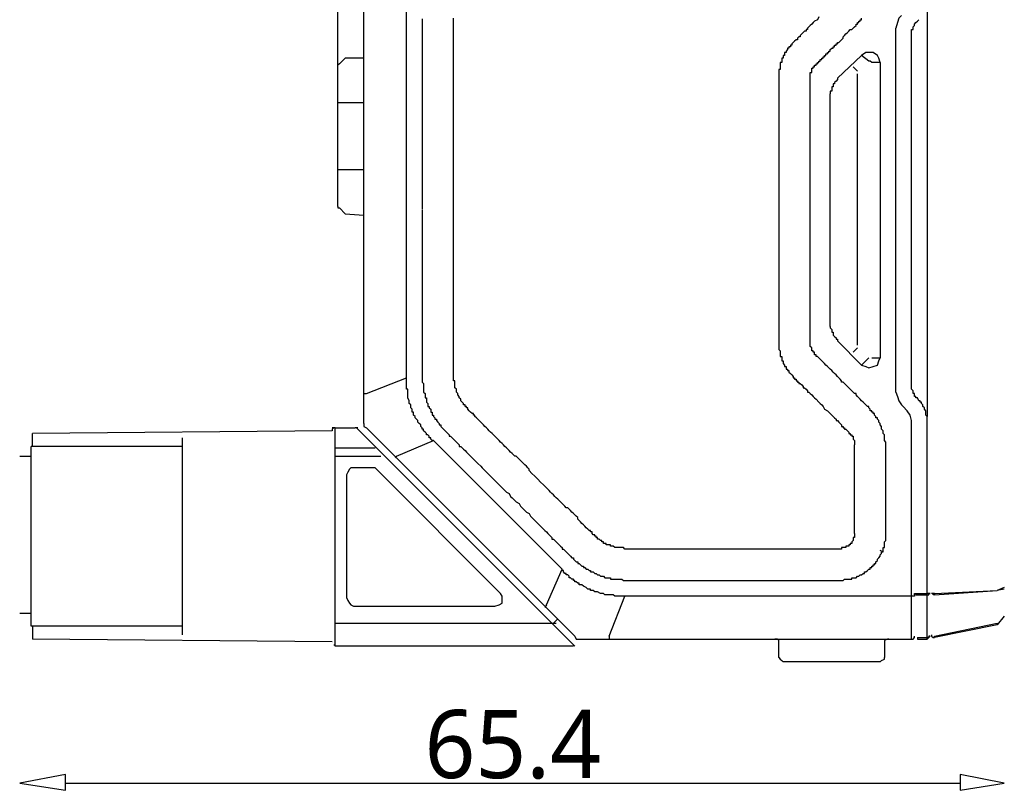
# Model space of a CAD drawing. Extents: x 1 to 383, y 56 to 366.
# Tile 24 of 28: x 261 to 318, y 283 to 327. Entities that reach past the tile are written whole.
import ezdxf

# ---------------------------------------------------------------- set-up
doc = ezdxf.new("R2010")
doc.units = 0
doc.header["$MEASUREMENT"] = 0
doc.layers.get('0').update_dxf_attribs({"linetype": 'CONTINUOUS'})
doc.styles.get("Standard").update_dxf_attribs({"font": 'Roboto-Regular.ttf'})

msp = doc.modelspace()

# ---------------------------------------------------------------- linework, layer by layer
at = {"color": 251, "linetype": 'Continuous'}
for p, q in [((279.74247, 322.44662), (279.74247, 354.69328)), ((264.05273, 283.00611), (315.55508, 283.00611))]:
    msp.add_line(p, q, dxfattribs=at)
at = {"color": 7, "linetype": 'Continuous'}
for p, q in [((281.22294, 303.70231), (281.22294, 333.76069)), ((283.68765, 306.32869), (283.68765, 333.76069)), ((313.66106, 328.09367), (313.66106, 304.10828)), ((311.85803, 305.50846), (311.85803, 326.45322)), ((313.09038, 326.85919), (313.17309, 326.94204)), ((312.75955, 305.92272), (312.75955, 326.12182)), ((309.8813, 324.88733), (308.49181, 323.57829)), ((310.29485, 324.56422), (309.8813, 324.88733)), ((279.82517, 324.39851), (279.74247, 324.31566)), ((279.74247, 316.18797), (279.74247, 324.31566)), ((279.82517, 324.39851), (280.15601, 324.72163)), ((281.22294, 324.72163), (280.15601, 324.72163)), ((309.39333, 324.23281), (309.64145, 323.98426)), ((310.95651, 324.48137), (310.46026, 324.48137)), ((310.95651, 324.48136), (310.95651, 307.48032)), ((309.64145, 308.21769), (309.64145, 323.81856)), ((308.07826, 309.28647), (308.07826, 322.67521)), ((279.74247, 322.1781), (281.22294, 322.1781)), ((279.74247, 318.31724), (281.22294, 318.31724)), ((279.82517, 316.10512), (280.15601, 315.77371)), ((280.15601, 315.77371), (281.22294, 315.69086)), ((308.49181, 308.46625), (309.8813, 307.06606)), ((309.64145, 308.05199), (309.39333, 307.80344)), ((309.8813, 307.06606), (310.29485, 307.48032)), ((310.46026, 307.48032), (310.95651, 307.48032)), ((281.38009, 305.42561), (283.68764, 306.32869)), ((281.22294, 305.42561), (281.38009, 305.42561)), ((313.17309, 305.01136), (313.09038, 305.17706)), ((312.18059, 304.77109), (312.2633, 304.68824)), ((313.66106, 291.2995), (313.66106, 303.95086)), ((279.41163, 303.28805), (262.16699, 303.12235)), ((279.49434, 303.45376), (279.41163, 303.45376)), ((279.57705, 303.45376), (279.49434, 303.45376)), ((279.57705, 290.89353), (279.57705, 303.45376)), ((279.57705, 303.45376), (280.72669, 303.45376)), ((279.57705, 303.45376), (280.72669, 303.45376)), ((280.8094, 303.45376), (280.72669, 303.45376)), ((280.8094, 303.45376), (280.72669, 303.45376)), ((293.37276, 290.89353), (280.8094, 303.45376)), ((280.89211, 303.45376), (280.8094, 303.45376)), ((281.38009, 303.45376), (293.37276, 291.4652)), ((312.75955, 291.2995), (312.75955, 303.61946)), ((262.16699, 302.38498), (262.16699, 303.12235)), ((270.78517, 291.54805), (270.78517, 302.88208)), ((283.10869, 301.8133), (285.24256, 302.71638)), ((292.63666, 295.32606), (285.24256, 302.71638)), ((262.08428, 292.03688), (262.08428, 302.38498)), ((270.78518, 302.38498), (262.08428, 302.38498)), ((279.57705, 302.30213), (281.87633, 302.30213)), ((261.42262, 301.8133), (262.08428, 301.8133)), ((279.57705, 301.8133), (282.20717, 301.8133)), ((283.10869, 301.8133), (283.02598, 301.73045)), ((281.71092, 301.15878), (280.64398, 301.15878)), ((289.10502, 293.92588), (281.95904, 301.07593)), ((280.23044, 300.74453), (280.23044, 293.68561)), ((311.11366, 296.31199), (310.95651, 296.39484)), ((291.73514, 293.27136), (292.63666, 295.32606)), ((318.09422, 294.25728), (317.68895, 294.09158)), ((318.09422, 294.17443), (317.68895, 294.09158)), ((295.34949, 291.4652), (296.25101, 293.76018)), ((312.75955, 293.76018), (296.25101, 293.76018)), ((312.84226, 293.76018), (312.75955, 293.76018)), ((312.92496, 293.92588), (313.66107, 293.92588)), ((312.92496, 293.84303), (312.92496, 293.92588)), ((312.92496, 293.92588), (313.00767, 293.92588)), ((313.09038, 293.84303), (313.66107, 293.84303)), ((314.07461, 293.92588), (313.90919, 293.92588)), ((314.0746, 293.92588), (314.0746, 293.84303)), ((314.07461, 293.84303), (317.68895, 294.09158)), ((314.07461, 293.92588), (317.68895, 294.09158)), ((280.64398, 293.1885), (288.77419, 293.1885)), ((291.73514, 293.27136), (291.65243, 293.10565)), ((261.42262, 292.78254), (262.08428, 292.78254)), ((292.14041, 292.20258), (292.38854, 292.45113)), ((318.09422, 292.61683), (317.68895, 292.11973)), ((270.78518, 292.03688), (262.08428, 292.03688)), ((262.16699, 292.03688), (262.16699, 291.2995)), ((279.57705, 292.20258), (292.30583, 292.20258)), ((314.07461, 291.4652), (317.68895, 292.20258)), ((317.68895, 292.11973), (314.07461, 291.38235)), ((317.68895, 292.11973), (317.68895, 292.20258)), ((279.41163, 291.1338), (262.16699, 291.2995)), ((293.62089, 291.2995), (312.75955, 291.2995)), ((295.34949, 291.4652), (295.34949, 291.2995)), ((313.09038, 291.38235), (313.09038, 291.2995)), ((313.09038, 291.38235), (313.66107, 291.38235)), ((313.09038, 291.2995), (313.66107, 291.2995)), ((314.0746, 291.38235), (314.0746, 291.4652)), ((279.49434, 290.9681), (279.57705, 290.9681)), ((293.29006, 290.89353), (279.57705, 290.89353)), ((305.11732, 290.23072), (305.11732, 291.05095)), ((311.19636, 291.05095), (311.19636, 290.23072)), ((310.95651, 289.99045), (305.36544, 289.99045))]:
    msp.add_line(p, q, dxfattribs=at)
for points in [[(286.3922, 316.02227), (286.3922, 316.26254), (286.3922, 316.51109), (286.3922, 316.84249), (286.3922, 317.09105), (286.3922, 317.33132), (286.3922, 317.57987), (286.3922, 317.91127), (286.3922, 318.15154), (286.3922, 318.40009), (286.3922, 318.64865), (286.3922, 318.98005), (286.3922, 319.22032), (286.3922, 319.46887), (286.3922, 319.71743), (286.3922, 319.88313), (286.3922, 320.04055), (286.3922, 320.1234), (286.3922, 320.2891), (286.3922, 320.4548), (286.3922, 320.53765), (286.3922, 320.70335), (286.3922, 320.78621), (286.3922, 320.94362), (286.3922, 321.10932), (286.3922, 321.19218), (286.3922, 321.35788), (286.3922, 321.52358), (286.3922, 321.60643), (286.3922, 321.77213), (286.3922, 321.85498), (286.3922, 322.0124), (286.3922, 322.1781), (286.3922, 322.26096), (286.3922, 322.42666), (286.3922, 322.59236), (286.3922, 322.67521), (286.3922, 322.83263), (286.3922, 322.91548), (286.3922, 323.08118), (286.3922, 323.24688), (286.3922, 323.32973), (286.3922, 323.49544), (286.3922, 323.66114), (286.3922, 323.7357), (286.3922, 323.90141), (286.3922, 323.98426), (286.3922, 324.14996), (286.3922, 324.31566), (286.3922, 324.39851), (286.3922, 324.48136), (286.3922, 324.56422), (286.3922, 324.64707), (286.3922, 324.72163), (286.3922, 324.80448), (286.3922, 324.88733), (286.3922, 324.97019), (286.3922, 325.05304), (286.3922, 325.13589), (286.3922, 325.21874), (286.3922, 325.30159), (286.3922, 325.38444), (286.3922, 325.46729), (286.3922, 325.55014), (286.3922, 325.62471), (286.3922, 325.70756), (286.3922, 325.79041), (286.3922, 325.87326), (286.3922, 325.95611), (286.3922, 326.03897), (286.3922, 326.12182), (286.3922, 326.20467), (286.3922, 326.28752), (286.3922, 326.37037), (286.3922, 326.45322), (286.3922, 326.53607), (286.3922, 326.61064), (286.3922, 326.69349), (286.3922, 326.77634), (286.3922, 326.85919), (286.3922, 326.94204), (286.3922, 327.02489)], [(307.4166, 327.10774), (307.34217, 326.94204), (307.17675, 326.85919), (307.09404, 326.77634), (307.01133, 326.69349), (306.92862, 326.61064), (306.84592, 326.53607), (306.76321, 326.45322), (306.76321, 326.37037), (306.6805, 326.37037), (306.6805, 326.28752), (306.59779, 326.28752), (306.51508, 326.20467), (306.43238, 326.12182), (306.34967, 326.03897), (306.34967, 325.95611), (306.26696, 325.95611), (306.19252, 325.87326), (306.19252, 325.79041), (306.10981, 325.79041), (306.02711, 325.70756), (305.9444, 325.62471), (305.86169, 325.55014), (305.86169, 325.46729), (305.77898, 325.46729), (305.77898, 325.38444), (305.69627, 325.38444), (305.69627, 325.30159), (305.61357, 325.30159), (305.61357, 325.21874), (305.53086, 325.13589), (305.53086, 325.05304), (305.44815, 325.05304), (305.44815, 324.97019), (305.44815, 324.88733), (305.36544, 324.88733), (305.36544, 324.80448), (305.36544, 324.72163), (305.28273, 324.72163), (305.28273, 324.64707), (305.28273, 324.56422), (305.28273, 324.48136), (305.20003, 324.48136), (305.20003, 324.39851), (305.20003, 324.31566), (305.20003, 324.23281), (305.20003, 324.14996), (305.20003, 324.06711), (305.11732, 324.06711), (305.11732, 323.98426), (305.11732, 323.90141), (305.11732, 323.81856), (305.11732, 323.7357), (305.11732, 323.66114), (305.11732, 323.57829), (305.11732, 323.49544), (305.11732, 323.41259), (305.11732, 323.32973), (305.11732, 323.24688), (305.11732, 323.16403), (305.11732, 323.08118), (305.11732, 322.99833), (305.11732, 322.91548), (305.11732, 322.83263), (305.11732, 322.75806), (305.11732, 322.67521), (305.11732, 322.59236), (305.11732, 322.50951), (305.11732, 322.42666), (305.11732, 322.34381), (305.11732, 322.26096), (305.11732, 322.1781), (305.11732, 322.09525), (305.11732, 322.0124), (305.11732, 321.92955), (305.11732, 321.85498), (305.11732, 321.77213), (305.11732, 321.68928), (305.11732, 321.60643), (305.11732, 321.52358), (305.11732, 321.44073), (305.11732, 321.35788), (305.11732, 321.27503), (305.11732, 321.19218), (305.11732, 321.10932), (305.11732, 321.02647), (305.11732, 320.94362), (305.11732, 320.86906), (305.11732, 320.78621), (305.11732, 320.70335), (305.11732, 320.6205), (305.11732, 320.4548), (305.11732, 320.37195), (305.11732, 320.20625), (305.11732, 320.04055), (305.11732, 319.96598), (305.11732, 319.80028), (305.11732, 319.63458), (305.11732, 319.55172), (305.11732, 319.38602), (305.11732, 319.22032), (305.11732, 319.13747), (305.11732, 318.98005), (305.11732, 318.81435), (305.11732, 318.7315), (305.11732, 318.5658), (305.11732, 318.40009), (305.11732, 318.31724), (305.11732, 318.15154), (305.11732, 317.99412), (305.11732, 317.91127), (305.11732, 317.74557), (305.11732, 317.66272), (305.11732, 317.49702), (305.11732, 317.33132), (305.11732, 317.24846), (305.11732, 317.09105), (305.11732, 316.92534), (305.11732, 316.84249), (305.11732, 316.67679), (305.11732, 316.51109), (305.11732, 316.42824), (305.11732, 316.26254), (305.11732, 316.10512), (305.11732, 316.02227)], [(306.92862, 316.02227), (306.92862, 316.18797), (306.92862, 316.42824), (306.92862, 316.59394), (306.92862, 316.84249), (306.92862, 317.0082), (306.92862, 317.24846), (306.92862, 317.49702), (306.92862, 317.57987), (306.92862, 317.66272), (306.92862, 317.74557), (306.92862, 317.91127), (306.92862, 317.99412), (306.92862, 318.07697), (306.92862, 318.15154), (306.92862, 318.31724), (306.92862, 318.40009), (306.92862, 318.48295), (306.92862, 318.64865), (306.92862, 318.7315), (306.92862, 318.81435), (306.92862, 318.8972), (306.92862, 319.05462), (306.92862, 319.13747), (306.92862, 319.22032), (306.92862, 319.30317), (306.92862, 319.46887), (306.92862, 319.55172), (306.92862, 319.63458), (306.92862, 319.80028), (306.92862, 319.88313), (306.92862, 319.96598), (306.92862, 320.04055), (306.92862, 320.20625), (306.92862, 320.2891), (306.92862, 320.37195), (306.92862, 320.4548), (306.92862, 320.6205), (306.92862, 320.70335), (306.92862, 320.78621), (306.92862, 320.94362), (306.92862, 321.02647), (306.92862, 321.10932), (306.92862, 321.19218), (306.92862, 321.27503), (306.92862, 321.35788), (306.92862, 321.44073), (306.92862, 321.52358), (306.92862, 321.60643), (306.92862, 321.68928), (306.92862, 321.77213), (306.92862, 321.85498), (306.92862, 321.92955), (306.92862, 322.0124), (306.92862, 322.09525), (306.92862, 322.1781), (306.92862, 322.26096), (306.92862, 322.34381), (306.92862, 322.42666), (306.92862, 322.50951), (306.92862, 322.59236), (306.92862, 322.67521), (306.92862, 322.75806), (306.92862, 322.83263), (306.92862, 322.91548), (306.92862, 322.99833), (306.92862, 323.08118), (306.92862, 323.16403), (306.92862, 323.24688), (306.92862, 323.32973), (306.92862, 323.41259), (306.92862, 323.49544), (306.92862, 323.57829), (306.92862, 323.66114), (306.92862, 323.7357), (306.92862, 323.81856), (306.92862, 323.90141), (307.01133, 323.90141), (307.01133, 323.98426), (307.01133, 324.06711), (307.01133, 324.14996), (307.09404, 324.14996), (307.09404, 324.23281), (307.17675, 324.23281), (307.17675, 324.31566), (307.25946, 324.31566), (307.25946, 324.39851), (307.34217, 324.39851), (307.34217, 324.48136), (307.4166, 324.48136), (307.4166, 324.56422), (307.49931, 324.56422), (307.49931, 324.64707), (307.58202, 324.64707), (307.58202, 324.72163), (307.66473, 324.72163), (307.66473, 324.80448), (307.74744, 324.80448), (307.74744, 324.88733), (307.83014, 324.88733), (307.83014, 324.97019), (307.91285, 324.97019), (307.91285, 325.05304), (307.99556, 325.05304), (307.99556, 325.13589), (308.07827, 325.13589), (308.07827, 325.21874), (308.16098, 325.30159), (308.24368, 325.30159), (308.24368, 325.38444), (308.32639, 325.38444), (308.32639, 325.46729), (308.4091, 325.46729), (308.4091, 325.55014), (308.49181, 325.55014), (308.49181, 325.62471), (308.57452, 325.62471), (308.64895, 325.70756), (308.73166, 325.79041), (308.81437, 325.87326), (308.81437, 325.95611), (308.89708, 326.03897), (308.97979, 326.12182), (309.06249, 326.20467), (309.1452, 326.28752), (309.22791, 326.37037), (309.31062, 326.37037), (309.39333, 326.45322), (309.47604, 326.53607), (309.55874, 326.61064), (309.55874, 326.69349), (309.64145, 326.69349), (309.64145, 326.77634), (309.72416, 326.77634), (309.72416, 326.85919), (309.7986, 326.85919), (309.7986, 326.94204), (309.8813, 326.94204), (309.8813, 327.02489)], [(312.18059, 327.1906), (312.02345, 327.02489), (311.94074, 326.77634), (311.85803, 326.45322)], [(284.58916, 326.98347), (284.58916, 326.90062), (284.58916, 326.81777), (284.58916, 326.73491), (284.58916, 326.65206), (284.58916, 326.56921), (284.58916, 326.49465), (284.58916, 326.4118), (284.58916, 326.32894), (284.58916, 326.24609), (284.58916, 326.16324), (284.58916, 326.08039), (284.58916, 325.99754), (284.58916, 325.91469), (284.58916, 325.83184), (284.58916, 325.74899), (284.58916, 325.66614), (284.58916, 325.59157), (284.58916, 325.50872), (284.58916, 325.42587), (284.58916, 325.34302), (284.58916, 325.26016), (284.58916, 325.17731), (284.58916, 325.09446), (284.58916, 325.01161), (284.58916, 324.92876), (284.58916, 324.84591), (284.58916, 324.76306), (284.58916, 324.60564), (284.58916, 324.43994), (284.58916, 324.35709), (284.58916, 324.19139), (284.58916, 324.02568), (284.58916, 323.94283), (284.58916, 323.77713), (284.58916, 323.61971), (284.58916, 323.45401), (284.58916, 323.37116), (284.58916, 323.20546), (284.58916, 323.03976), (284.58916, 322.9569), (284.58916, 322.79949), (284.58916, 322.63379), (284.58916, 322.46808), (284.58916, 322.38523), (284.58916, 322.21953), (284.58916, 322.05383), (284.58916, 321.97098), (284.58916, 321.81356), (284.58916, 321.64786), (284.58916, 321.48215), (284.58916, 321.3993), (284.58916, 321.2336), (284.58916, 321.0679), (284.58916, 320.98505), (284.58916, 320.82763), (284.58916, 320.66193), (284.58916, 320.49623), (284.58916, 320.41338), (284.58916, 320.24767), (284.58916, 320.08197), (284.58916, 319.99912), (284.58916, 319.676), (284.58916, 319.42745), (284.58916, 319.09604), (284.58916, 318.85578), (284.58916, 318.60722), (284.58916, 318.27582), (284.58916, 318.03555), (284.58916, 317.70414), (284.58916, 317.45559), (284.58916, 317.13247), (284.58916, 316.88392), (284.58916, 316.63537), (284.58916, 316.30396), (284.58916, 316.06369)], [(312.75955, 326.12182), (312.75955, 326.20467), (312.75955, 326.28752), (312.75955, 326.37037), (312.84226, 326.37037), (312.84226, 326.45322), (312.84226, 326.53607), (312.92496, 326.61064), (312.92496, 326.69349), (313.00767, 326.77634), (313.09038, 326.85919)], [(310.95651, 324.48136), (310.8738, 324.72163), (310.79109, 324.88733), (310.54297, 325.05304), (310.29485, 325.05304), (310.12943, 325.05304), (309.8813, 324.88733)], [(310.46026, 324.48136), (310.37755, 324.56422), (310.29485, 324.56422)], [(308.49181, 323.57829), (308.49181, 323.49544), (308.4091, 323.41259), (308.32639, 323.32973), (308.32639, 323.24688), (308.24368, 323.24688), (308.24368, 323.16403), (308.24368, 323.08118), (308.16098, 323.08118), (308.16098, 322.99833), (308.16098, 322.91548), (308.16098, 322.83263), (308.07827, 322.83263), (308.07827, 322.75806), (308.07827, 322.67521)], [(279.74247, 316.18797), (279.74247, 316.10512), (279.82517, 316.10512)], [(284.58916, 316.02227), (284.58916, 315.69086), (284.58916, 315.44231), (284.58916, 315.20204), (284.58916, 314.95349), (284.58916, 314.62208), (284.58916, 314.37353), (284.58916, 314.13326), (284.58916, 313.96756), (284.58916, 313.80186), (284.58916, 313.71901), (284.58916, 313.55331), (284.58916, 313.39589), (284.58916, 313.31304), (284.58916, 313.14733), (284.58916, 312.98163), (284.58916, 312.89878), (284.58916, 312.73308), (284.58916, 312.56738), (284.58916, 312.49281), (284.58916, 312.32711), (284.58916, 312.16141), (284.58916, 312.07856), (284.58916, 311.91285), (284.58916, 311.74715), (284.58916, 311.6643), (284.58916, 311.50688), (284.58916, 311.34118), (284.58916, 311.25833), (284.58916, 311.09263), (284.58916, 311.00978), (284.58916, 310.84407), (284.58916, 310.67837), (284.58916, 310.60381), (284.58916, 310.4381), (284.58916, 310.2724), (284.58916, 310.18955), (284.58916, 310.02385), (284.58916, 309.85815), (284.58916, 309.7753), (284.58916, 309.61788), (284.58916, 309.45218), (284.58916, 309.36932), (284.58916, 309.20362), (284.58916, 309.03792), (284.58916, 308.95507), (284.58916, 308.78937), (284.58916, 308.63195), (284.58916, 308.5491), (284.58916, 308.3834), (284.58916, 308.30055), (284.58916, 308.21769), (284.58916, 308.13484), (284.58916, 308.05199), (284.58916, 307.96914), (284.58916, 307.88629), (284.58916, 307.80344), (284.58916, 307.72887), (284.58916, 307.64602), (284.58916, 307.56317), (284.58916, 307.48032), (284.58916, 307.39747), (284.58916, 307.31462), (284.58916, 307.14892), (284.58916, 307.06606), (284.58916, 306.90036), (284.58916, 306.74294), (284.58916, 306.66009), (284.58916, 306.49439), (284.58916, 306.41154), (284.58916, 306.32869), (284.58916, 306.24584), (284.58916, 306.16299), (284.58916, 306.08014), (284.67187, 305.99729), (284.67187, 305.92272), (284.67187, 305.83987), (284.67187, 305.75702), (284.67187, 305.67417), (284.67187, 305.59131), (284.67187, 305.50846), (284.75458, 305.42561), (284.75458, 305.34276), (284.75458, 305.25991), (284.75458, 305.17706), (284.83729, 305.17706), (284.83729, 305.09421), (284.83729, 305.01136), (284.83729, 304.93679), (284.91172, 304.85394), (284.91172, 304.77109), (284.91172, 304.68824), (284.99443, 304.68824), (284.99443, 304.60539), (285.07714, 304.52254), (285.07714, 304.43968), (285.07714, 304.35683), (285.15985, 304.35683), (285.15985, 304.27398), (285.15985, 304.19113), (285.24256, 304.19113), (285.24256, 304.10828), (285.32526, 304.03371), (285.32526, 303.95086), (285.40797, 303.95086), (285.40797, 303.86801), (285.49068, 303.78516), (285.57339, 303.70231), (285.57339, 303.61946), (285.6561, 303.61946), (285.6561, 303.53661), (285.7388, 303.45376), (285.82151, 303.37091), (285.90422, 303.28805), (285.98693, 303.2052), (286.06964, 303.12235), (286.14407, 303.04779), (286.14407, 302.96493), (286.22678, 302.96493), (286.30949, 302.88208), (286.3922, 302.79923), (286.47491, 302.71638), (286.55761, 302.63353), (286.64032, 302.55068), (286.72303, 302.46783), (286.72303, 302.38498), (286.80574, 302.38498), (286.88845, 302.30213), (286.97115, 302.21928), (287.05386, 302.14471), (287.13657, 302.06186), (287.21928, 301.97901), (287.29372, 301.89616), (287.37642, 301.8133), (287.45913, 301.73045), (287.54184, 301.6476), (287.62455, 301.56475), (287.70726, 301.4819), (287.78997, 301.39905), (287.95538, 301.24163), (288.03809, 301.15878), (288.1208, 301.07593), (288.20351, 300.99308), (288.28621, 300.91023), (288.36892, 300.82738), (288.52607, 300.66167), (288.60878, 300.57882), (288.69148, 300.49597), (288.77419, 300.41312), (288.8569, 300.33027), (288.93961, 300.2557), (289.10502, 300.09), (289.18773, 300.00715), (289.27044, 299.9243), (289.35315, 299.84145), (289.43586, 299.7586), (289.60127, 299.67575), (289.67571, 299.51004), (289.75842, 299.42719), (289.84113, 299.35263), (289.92383, 299.26978), (290.00654, 299.18692), (290.17196, 299.10407), (290.25467, 298.93837), (290.33738, 298.85552), (290.42008, 298.77267), (290.50279, 298.68982), (290.5855, 298.60697), (290.75092, 298.52412), (290.82535, 298.3667), (290.90806, 298.28385), (290.99077, 298.201), (291.07348, 298.11815), (291.15619, 298.03529), (291.3216, 297.86959), (291.40431, 297.78674), (291.48702, 297.70389), (291.56973, 297.62104), (291.65243, 297.53819), (291.73514, 297.46362), (291.81785, 297.38077), (291.90056, 297.29792), (291.98327, 297.21507), (292.0577, 297.13222), (292.0577, 297.04937), (292.14041, 297.04937), (292.22312, 296.96652), (292.30583, 296.88366), (292.38854, 296.80081), (292.47125, 296.71796), (292.55395, 296.63511), (292.63666, 296.56055), (292.63666, 296.47769), (292.71937, 296.47769), (292.80208, 296.39484), (292.88479, 296.31199), (292.96749, 296.22914), (293.0502, 296.14629), (293.13291, 296.06344), (293.20735, 295.98059), (293.29006, 295.98059), (293.29006, 295.89774), (293.37276, 295.81489), (293.45547, 295.73203), (293.53818, 295.73203), (293.53818, 295.64918), (293.62089, 295.64918), (293.7036, 295.57462), (293.7863, 295.49177), (293.86901, 295.49177), (293.86901, 295.40891), (293.95172, 295.40891), (294.03443, 295.32606), (294.11714, 295.32606), (294.19984, 295.24321), (294.28255, 295.24321), (294.28255, 295.16036), (294.36526, 295.16036), (294.4397, 295.16036), (294.52241, 295.07751), (294.60511, 295.07751), (294.68782, 294.99466), (294.77053, 294.99466), (294.85324, 294.91181), (294.93595, 294.91181), (295.01866, 294.91181), (295.10136, 294.82896), (295.18407, 294.82896), (295.26678, 294.82896), (295.34949, 294.82896), (295.4322, 294.82896), (295.4322, 294.74611), (295.5149, 294.74611), (295.58934, 294.74611), (295.67205, 294.74611), (295.75476, 294.74611), (295.83747, 294.74611), (295.92017, 294.74611), (296.00288, 294.74611), (296.08559, 294.74611), (296.1683, 294.67154), (296.25101, 294.67154), (296.33371, 294.67154), (296.41642, 294.67154), (296.49913, 294.67154), (296.58184, 294.67154), (296.66455, 294.67154), (296.73898, 294.67154), (296.82169, 294.67154), (296.9044, 294.67154), (296.98711, 294.67154), (297.06982, 294.67154), (297.15252, 294.67154), (297.23523, 294.67154), (297.31794, 294.67154), (297.40065, 294.67154), (297.48336, 294.67154), (297.56607, 294.67154), (297.64877, 294.67154), (297.73148, 294.67154), (297.81419, 294.67154), (297.8969, 294.67154), (297.97134, 294.67154), (298.05404, 294.67154), (298.13675, 294.67154), (298.30217, 294.67154), (298.46758, 294.67154), (298.55029, 294.67154), (298.71571, 294.67154), (298.88112, 294.67154), (298.96383, 294.67154), (299.12098, 294.67154), (299.28639, 294.67154), (299.3691, 294.67154), (299.53452, 294.67154), (299.69993, 294.67154), (299.78264, 294.67154), (299.94806, 294.67154)], [(296.33371, 296.47769), (296.25101, 296.47769), (296.1683, 296.56055), (296.08559, 296.56055), (296.00288, 296.56055), (295.92017, 296.56055), (295.83747, 296.56055), (295.75476, 296.56055), (295.67205, 296.56055), (295.58934, 296.63511), (295.5149, 296.63511), (295.4322, 296.63511), (295.4322, 296.71796), (295.34949, 296.71796), (295.26678, 296.71796), (295.18407, 296.71796), (295.18407, 296.80081), (295.10136, 296.80081), (295.01866, 296.80081), (295.01866, 296.88366), (294.93595, 296.88366), (294.93595, 296.96652), (294.85324, 296.96652), (294.77053, 297.04937), (294.68782, 297.04937), (294.68782, 297.13222), (294.60511, 297.13222), (294.60511, 297.21507), (294.52241, 297.21507), (294.52241, 297.29792), (294.4397, 297.29792), (294.36526, 297.38077), (294.36526, 297.46362), (294.28255, 297.46362), (294.28255, 297.53819), (294.19984, 297.53819), (294.11714, 297.62104), (294.03443, 297.70389), (293.95172, 297.78674), (293.86901, 297.86959), (293.7863, 297.95244), (293.7036, 298.03529), (293.62089, 298.11815), (293.53818, 298.201), (293.53818, 298.28385), (293.45547, 298.3667), (293.37276, 298.44127), (293.29006, 298.52412), (293.20735, 298.60697), (293.13291, 298.68982), (293.0502, 298.77267), (292.96749, 298.85552), (292.88479, 298.85552), (292.80208, 298.93837), (292.71937, 299.02122), (292.63666, 299.10407), (292.55395, 299.18692), (292.47125, 299.26978), (292.38854, 299.35263), (292.30583, 299.42719), (292.22312, 299.51004), (292.14041, 299.5929), (292.0577, 299.67575), (291.98327, 299.7586), (291.90056, 299.84145), (291.73514, 300.00715), (291.56973, 300.17285), (291.40431, 300.33027), (291.23889, 300.49597), (291.07348, 300.66167), (290.90806, 300.82738), (290.75092, 300.99308), (290.75092, 301.07593), (290.66821, 301.15878), (290.5855, 301.24163), (290.50279, 301.3162), (290.42008, 301.39905), (290.33738, 301.4819), (290.25467, 301.56475), (290.17196, 301.6476), (290.08925, 301.73045), (290.00654, 301.8133), (289.92383, 301.8133), (289.84113, 301.89616), (289.75842, 301.97901), (289.67571, 302.06186), (289.60127, 302.14471), (289.51857, 302.21928), (289.43586, 302.30213), (289.35315, 302.38498), (289.27044, 302.46783), (289.18773, 302.55068), (289.10502, 302.63353), (289.02232, 302.71638), (288.93961, 302.79923), (288.8569, 302.88208), (288.77419, 302.96493), (288.69148, 303.04779), (288.60878, 303.12235), (288.52607, 303.2052), (288.45163, 303.28805), (288.36892, 303.37091), (288.28621, 303.45376), (288.20351, 303.53661), (288.1208, 303.61946), (288.03809, 303.70231), (287.95538, 303.78516), (287.87267, 303.86801), (287.78997, 303.95086), (287.70726, 304.03371), (287.62455, 304.10828), (287.62455, 304.19113), (287.54184, 304.19113), (287.54184, 304.27398), (287.45913, 304.27398), (287.37642, 304.35683), (287.29372, 304.43968), (287.21928, 304.52254), (287.21928, 304.60539), (287.13657, 304.60539), (287.13657, 304.68824), (287.05386, 304.68824), (287.05386, 304.77109), (286.97115, 304.77109), (286.97115, 304.85394), (286.88845, 304.93679), (286.80574, 305.01136), (286.80574, 305.09421), (286.72303, 305.17706), (286.72303, 305.25991), (286.64032, 305.34276), (286.64032, 305.42561), (286.55761, 305.50846), (286.55761, 305.59131), (286.55761, 305.67417), (286.47491, 305.75702), (286.47491, 305.83987), (286.47491, 305.92272), (286.47491, 305.99729), (286.47491, 306.08014), (286.47491, 306.16299), (286.3922, 306.16299), (286.3922, 306.24584), (286.3922, 306.32869), (286.3922, 306.41154), (286.3922, 306.49439), (286.3922, 306.57724), (286.3922, 306.66009), (286.3922, 306.74294), (286.3922, 306.8258), (286.3922, 306.90036), (286.3922, 306.98321), (286.3922, 307.06606), (286.3922, 307.14892), (286.3922, 307.23177), (286.3922, 307.31462), (286.3922, 307.39747), (286.3922, 307.56317), (286.3922, 307.64602), (286.3922, 307.72887), (286.3922, 307.88629), (286.3922, 307.96914), (286.3922, 308.13484), (286.3922, 308.21769), (286.3922, 308.30055), (286.3922, 308.46625), (286.3922, 308.5491), (286.3922, 308.63195), (286.3922, 308.78937), (286.3922, 308.87222), (286.3922, 309.03792), (286.3922, 309.12077), (286.3922, 309.20362), (286.3922, 309.36932), (286.3922, 309.45218), (286.3922, 309.53503), (286.3922, 309.69244), (286.3922, 309.7753), (286.3922, 309.941), (286.3922, 310.02385), (286.3922, 310.1067), (286.3922, 310.2724), (286.3922, 310.35525), (286.3922, 310.4381), (286.3922, 310.60381), (286.3922, 310.67837), (286.3922, 310.84407), (286.3922, 310.92693), (286.3922, 311.00978), (286.3922, 311.17548), (286.3922, 311.25833), (286.3922, 311.50688), (286.3922, 311.74715), (286.3922, 311.91285), (286.3922, 312.16141), (286.3922, 312.40996), (286.3922, 312.65023), (286.3922, 312.81593), (286.3922, 313.06448), (286.3922, 313.31304), (286.3922, 313.55331), (286.3922, 313.71901), (286.3922, 313.96756), (286.3922, 314.21611), (286.3922, 314.45638), (286.3922, 314.62208), (286.3922, 314.87064), (286.3922, 315.11919), (286.3922, 315.35946), (286.3922, 315.52516), (286.3922, 315.77371), (286.3922, 316.02227)], [(305.11732, 316.02227), (305.11732, 315.69086), (305.11732, 315.44231), (305.11732, 315.20204), (305.11732, 314.87064), (305.11732, 314.62208), (305.11732, 314.37353), (305.11732, 314.05041), (305.11732, 313.96756), (305.11732, 313.80186), (305.11732, 313.63616), (305.11732, 313.55331), (305.11732, 313.39589), (305.11732, 313.23019), (305.11732, 313.06448), (305.11732, 312.98163), (305.11732, 312.81593), (305.11732, 312.65023), (305.11732, 312.56738), (305.11732, 312.40996), (305.11732, 312.24426), (305.11732, 312.16141), (305.11732, 311.9957), (305.11732, 311.83), (305.11732, 311.74715), (305.11732, 311.58145), (305.11732, 311.42403), (305.11732, 311.34118), (305.11732, 311.17548), (305.11732, 311.09263), (305.11732, 311.00978), (305.11732, 310.92693), (305.11732, 310.84407), (305.11732, 310.76122), (305.11732, 310.67837), (305.11732, 310.60381), (305.11732, 310.52095), (305.11732, 310.4381), (305.11732, 310.35525), (305.11732, 310.2724), (305.11732, 310.18955), (305.11732, 310.1067), (305.11732, 310.02385), (305.11732, 309.941), (305.11732, 309.85815), (305.11732, 309.7753), (305.11732, 309.69244), (305.11732, 309.61788), (305.11732, 309.53503), (305.11732, 309.45218), (305.11732, 309.36932), (305.11732, 309.28647), (305.11732, 309.20362), (305.11732, 309.12077), (305.11732, 309.03792), (305.11732, 308.95507), (305.11732, 308.87222), (305.11732, 308.78937), (305.11732, 308.7148), (305.11732, 308.63195), (305.11732, 308.5491), (305.11732, 308.46625), (305.11732, 308.3834), (305.11732, 308.30055)], [(311.11366, 296.31199), (311.11366, 296.39484), (311.11366, 296.47769), (311.11366, 296.56055), (311.19636, 296.56055), (311.19636, 296.63511), (311.19636, 296.71796), (311.19636, 296.80081), (311.19636, 296.88366), (311.27907, 296.96652), (311.27907, 297.04937), (311.27907, 297.13222), (311.27907, 297.21507), (311.27907, 297.29792), (311.27907, 297.38077), (311.27907, 297.46362), (311.27907, 297.53819), (311.27907, 297.62104), (311.27907, 297.70389), (311.27907, 297.78674), (311.27907, 297.86959), (311.27907, 297.95244), (311.27907, 298.03529), (311.27907, 298.11815), (311.27907, 298.201), (311.27907, 298.28385), (311.27907, 298.3667), (311.27907, 298.44127), (311.27907, 298.52412), (311.27907, 298.60697), (311.27907, 298.68982), (311.27907, 298.77267), (311.27907, 298.93837), (311.27907, 299.02122), (311.27907, 299.10407), (311.27907, 299.18692), (311.27907, 299.26978), (311.27907, 299.35263), (311.27907, 299.51004), (311.27907, 299.5929), (311.27907, 299.67575), (311.27907, 299.7586), (311.27907, 299.84145), (311.27907, 299.9243), (311.27907, 300.00715), (311.27907, 300.17285), (311.27907, 300.2557), (311.27907, 300.33027), (311.27907, 300.41312), (311.27907, 300.49597), (311.27907, 300.57882), (311.27907, 300.74453), (311.27907, 300.82738), (311.27907, 300.91023), (311.27907, 300.99308), (311.27907, 301.07593), (311.27907, 301.15878), (311.27907, 301.24163), (311.27907, 301.3162), (311.27907, 301.39905), (311.27907, 301.4819), (311.27907, 301.56475), (311.27907, 301.6476), (311.27907, 301.73045), (311.27907, 301.8133), (311.27907, 301.89616), (311.27907, 301.97901), (311.27907, 302.06186), (311.27907, 302.14471), (311.27907, 302.21928), (311.27907, 302.30213), (311.27907, 302.38498), (311.27907, 302.55068), (311.27907, 302.63353), (311.19636, 302.71638), (311.19636, 302.79923), (311.19636, 302.88208), (311.19636, 302.96493), (311.19636, 303.04779), (311.11366, 303.12235), (311.11366, 303.2052), (311.11366, 303.28805), (311.03095, 303.37091), (311.03095, 303.45376), (311.03095, 303.53661), (310.95651, 303.61946), (310.95651, 303.70231), (310.8738, 303.78516), (310.8738, 303.86801), (310.79109, 303.95086), (310.79109, 304.03371), (310.70839, 304.03371), (310.70839, 304.10828), (310.62568, 304.19113), (310.62568, 304.27398), (310.54297, 304.27398), (310.54297, 304.35683), (310.46026, 304.35683), (310.46026, 304.43968), (310.37755, 304.43968), (310.37755, 304.52254), (310.29485, 304.60539), (310.29485, 304.68824), (310.21214, 304.68824), (310.12943, 304.77109), (310.04672, 304.85394), (309.96401, 304.93679), (309.8813, 305.01136), (309.7986, 305.09421), (309.72416, 305.17706), (309.64145, 305.25991), (309.55874, 305.34276), (309.55874, 305.42561), (309.47604, 305.42561), (309.39333, 305.50846), (309.31062, 305.59131), (309.22791, 305.67417), (309.1452, 305.75702), (309.06249, 305.83987), (308.97979, 305.92272), (308.89708, 305.99729), (308.81437, 306.08014), (308.73166, 306.08014), (308.73166, 306.16299), (308.64895, 306.24584), (308.57452, 306.32869), (308.49181, 306.41154), (308.4091, 306.49439), (308.32639, 306.57724), (308.24368, 306.66009), (308.16098, 306.74294), (308.07827, 306.8258), (307.99556, 306.90036), (307.91285, 306.98321), (307.83014, 307.06606), (307.74744, 307.14892), (307.66473, 307.23177), (307.58202, 307.31462), (307.49931, 307.39747), (307.4166, 307.48032), (307.34217, 307.56317), (307.25946, 307.56317), (307.25946, 307.64602), (307.17675, 307.64602), (307.17675, 307.72887), (307.17675, 307.80344), (307.09404, 307.80344), (307.09404, 307.88629), (307.01133, 307.88629), (307.01133, 307.96914), (307.01133, 308.05199), (306.92862, 308.13484), (306.92862, 308.21769), (306.92862, 308.30055), (306.92862, 308.3834), (306.92862, 308.46625), (306.92862, 308.5491), (306.92862, 308.63195), (306.92862, 308.7148), (306.92862, 308.78937), (306.92862, 308.87222), (306.92862, 308.95507), (306.92862, 309.03792), (306.92862, 309.12077), (306.92862, 309.20362), (306.92862, 309.28647), (306.92862, 309.36932), (306.92862, 309.45218), (306.92862, 309.53503), (306.92862, 309.61788), (306.92862, 309.69244), (306.92862, 309.7753), (306.92862, 309.85815), (306.92862, 309.941), (306.92862, 310.02385), (306.92862, 310.1067), (306.92862, 310.18955), (306.92862, 310.2724), (306.92862, 310.35525), (306.92862, 310.4381), (306.92862, 310.52095), (306.92862, 310.60381), (306.92862, 310.67837), (306.92862, 310.76122), (306.92862, 310.84407), (306.92862, 310.92693), (306.92862, 311.09263), (306.92862, 311.17548), (306.92862, 311.25833), (306.92862, 311.34118), (306.92862, 311.42403), (306.92862, 311.50688), (306.92862, 311.6643), (306.92862, 311.74715), (306.92862, 311.83), (306.92862, 311.91285), (306.92862, 311.9957), (306.92862, 312.07856), (306.92862, 312.24426), (306.92862, 312.32711), (306.92862, 312.40996), (306.92862, 312.49281), (306.92862, 312.56738), (306.92862, 312.65023), (306.92862, 312.73308), (306.92862, 312.89878), (306.92862, 312.98163), (306.92862, 313.06448), (306.92862, 313.14733), (306.92862, 313.23019), (306.92862, 313.31304), (306.92862, 313.47045), (306.92862, 313.55331), (306.92862, 313.63616), (306.92862, 313.71901), (306.92862, 313.80186), (306.92862, 313.88471), (306.92862, 313.96756), (306.92862, 314.13326), (306.92862, 314.21611), (306.92862, 314.29896), (306.92862, 314.37353), (306.92862, 314.45638), (306.92862, 314.53923), (306.92862, 314.70494), (306.92862, 314.87064), (306.92862, 315.03634), (306.92862, 315.28489), (306.92862, 315.44231), (306.92862, 315.60801), (306.92862, 315.77371), (306.92862, 316.02227)], [(308.07827, 309.28647), (308.07827, 309.20362), (308.16098, 309.12077), (308.16098, 309.03792), (308.16098, 308.95507), (308.24368, 308.95507), (308.24368, 308.87222), (308.24368, 308.78937), (308.32639, 308.7148), (308.4091, 308.63195), (308.4091, 308.5491), (308.49181, 308.5491), (308.49181, 308.46625)], [(305.11732, 308.30055), (305.11732, 308.21769), (305.11732, 308.13484), (305.11732, 308.05199), (305.11732, 307.96914), (305.20003, 307.88629), (305.20003, 307.80344), (305.20003, 307.72887), (305.20003, 307.64602), (305.20003, 307.56317), (305.28273, 307.56317), (305.28273, 307.48032), (305.28273, 307.39747), (305.28273, 307.31462), (305.36544, 307.31462), (305.36544, 307.23177), (305.36544, 307.14892), (305.44815, 307.06606), (305.44815, 306.98321), (305.53086, 306.98321), (305.53086, 306.90036), (305.53086, 306.8258), (305.61357, 306.8258), (305.61357, 306.74294), (305.69627, 306.74294), (305.69627, 306.66009), (305.77898, 306.57724), (305.86169, 306.49439), (305.9444, 306.41154), (305.9444, 306.32869), (306.02711, 306.32869), (306.02711, 306.24584), (306.10981, 306.24584), (306.10981, 306.16299), (306.19252, 306.16299), (306.19252, 306.08014), (306.26696, 306.08014), (306.26696, 305.99729), (306.34967, 305.99729), (306.43238, 305.92272), (306.51508, 305.83987), (306.51508, 305.75702), (306.59779, 305.75702), (306.6805, 305.67417), (306.76321, 305.59131), (306.76321, 305.50846), (306.84592, 305.50846), (306.92862, 305.42561), (307.01133, 305.34276), (307.09404, 305.25991), (307.17675, 305.17706), (307.25946, 305.09421), (307.4166, 304.93679), (307.49931, 304.85394), (307.58202, 304.77109), (307.66473, 304.68824), (307.74744, 304.52254), (307.91285, 304.43968), (307.99556, 304.35683), (308.07827, 304.27398), (308.16098, 304.19113), (308.32639, 304.03371), (308.4091, 303.95086), (308.4091, 303.86801), (308.49181, 303.86801), (308.57452, 303.78516), (308.64895, 303.70231), (308.73166, 303.61946), (308.73166, 303.53661), (308.81437, 303.53661), (308.81437, 303.45376), (308.89708, 303.45376), (308.89708, 303.37091), (308.97979, 303.37091), (309.06249, 303.28805), (309.1452, 303.2052), (309.1452, 303.12235), (309.22791, 303.12235), (309.22791, 303.04779), (309.31062, 303.04779), (309.31062, 302.96493), (309.39333, 302.96493), (309.39333, 302.88208), (309.39333, 302.79923), (309.47604, 302.71638), (309.47604, 302.63353), (309.47604, 302.55068), (309.47604, 302.46783)], [(309.8813, 307.06606), (310.12943, 306.98321), (310.29485, 306.90036), (310.54297, 306.98321), (310.79109, 307.06606), (310.8738, 307.31462), (310.95651, 307.48032)], [(285.24256, 302.71638), (285.15985, 302.71638), (285.07714, 302.79923), (285.07714, 302.88208), (284.99443, 302.88208), (284.99443, 302.96493), (284.91172, 303.04779), (284.83729, 303.04779), (284.83729, 303.12235), (284.75458, 303.2052), (284.67187, 303.28805), (284.67187, 303.37091), (284.58916, 303.37091), (284.58916, 303.45376), (284.50645, 303.53661), (284.50645, 303.61946), (284.42374, 303.70231), (284.34104, 303.78516), (284.34104, 303.86801), (284.25833, 303.95086), (284.17562, 304.03371), (284.17562, 304.10828), (284.09291, 304.19113), (284.09291, 304.35683), (284.0102, 304.35683), (284.0102, 304.43968), (284.0102, 304.52254), (283.9275, 304.60539), (283.9275, 304.77109), (283.84479, 304.85394), (283.84479, 304.93679), (283.84479, 305.01136), (283.76208, 305.17706), (283.76208, 305.34276), (283.76208, 305.42561), (283.76208, 305.50846), (283.76208, 305.59131), (283.76208, 305.67417), (283.68764, 305.67417), (283.68764, 305.75702), (283.68764, 305.83987), (283.68764, 305.92272), (283.68764, 305.99729), (283.68764, 306.08014), (283.68764, 306.16299), (283.68764, 306.24584), (283.68764, 306.32869)], [(311.85803, 305.50846), (311.94074, 305.25991), (312.02345, 305.01136), (312.18059, 304.77109)], [(313.09038, 305.17706), (313.00767, 305.17706), (313.00767, 305.25991), (312.92496, 305.25991), (312.92496, 305.34276), (312.92496, 305.42561), (312.84226, 305.42561), (312.84226, 305.50846), (312.84226, 305.59131), (312.75955, 305.67417), (312.75955, 305.75702), (312.75955, 305.83987), (312.75955, 305.92272)], [(313.66107, 303.95086), (313.66107, 304.03371), (313.66107, 304.10828), (313.57836, 304.19113), (313.57836, 304.27398), (313.57836, 304.35683), (313.57836, 304.43968), (313.49565, 304.52254), (313.49565, 304.60539), (313.41294, 304.68824), (313.41294, 304.77109), (313.33023, 304.85394), (313.33023, 304.93679), (313.2558, 304.93679), (313.2558, 305.01136), (313.17309, 305.01136)], [(312.75955, 303.61946), (312.75955, 303.86801), (312.67684, 304.19113), (312.51142, 304.43968), (312.2633, 304.68824)], [(279.57705, 303.45376), (279.49434, 303.45376), (279.41163, 303.37091), (279.41163, 303.28805)], [(281.22294, 303.70231), (281.22294, 303.53661), (281.38009, 303.45376)], [(309.47604, 297.38077), (309.47604, 297.46362), (309.47604, 297.53819), (309.47604, 297.62104), (309.47604, 297.70389), (309.47604, 297.78674), (309.47604, 297.86959), (309.47604, 297.95244), (309.47604, 298.03529), (309.47604, 298.11815), (309.47604, 298.201), (309.47604, 298.28385), (309.47604, 298.3667), (309.47604, 298.44127), (309.47604, 298.52412), (309.47604, 298.60697), (309.47604, 298.68982), (309.47604, 298.77267), (309.47604, 298.85552), (309.47604, 298.93837), (309.47604, 299.02122), (309.47604, 299.10407), (309.47604, 299.18692), (309.47604, 299.26978), (309.47604, 299.42719), (309.47604, 299.51004), (309.47604, 299.5929), (309.47604, 299.67575), (309.47604, 299.7586), (309.47604, 299.84145), (309.47604, 299.9243), (309.47604, 300.00715), (309.47604, 300.09), (309.47604, 300.2557), (309.47604, 300.33027), (309.47604, 300.41312), (309.47604, 300.49597), (309.47604, 300.57882), (309.47604, 300.66167), (309.47604, 300.74453), (309.47604, 300.82738), (309.47604, 300.99308), (309.47604, 301.07593), (309.47604, 301.15878), (309.47604, 301.24163), (309.47604, 301.3162), (309.47604, 301.39905), (309.47604, 301.4819), (309.47604, 301.56475), (309.47604, 301.6476), (309.47604, 301.8133), (309.47604, 301.89616), (309.47604, 301.97901), (309.47604, 302.06186), (309.47604, 302.14471), (309.47604, 302.21928), (309.47604, 302.30213), (309.47604, 302.38498), (309.47604, 302.46783)], [(280.64398, 301.15878), (280.47857, 301.15878), (280.39586, 301.07593), (280.31315, 300.91023), (280.23044, 300.74453)], [(281.95904, 301.07593), (281.87633, 301.15878), (281.71092, 301.15878)], [(309.39333, 297.04937), (309.39333, 296.96652), (309.31062, 296.88366), (309.31062, 296.80081), (309.22791, 296.80081), (309.22791, 296.71796), (309.1452, 296.71796), (309.1452, 296.63511), (309.06249, 296.63511), (308.97979, 296.63511), (308.97979, 296.56055), (308.89708, 296.56055), (308.81437, 296.56055), (308.73166, 296.56055), (308.73166, 296.47769), (308.64895, 296.47769), (308.57452, 296.47769)], [(309.47604, 297.38077), (309.47604, 297.29792), (309.47604, 297.21507), (309.47604, 297.13222), (309.39333, 297.13222), (309.39333, 297.04937)], [(299.94806, 296.47769), (299.78264, 296.47769), (299.69993, 296.47769), (299.53452, 296.47769), (299.45181, 296.47769), (299.28639, 296.47769), (299.12098, 296.47769), (299.04654, 296.47769), (298.88112, 296.47769), (298.79842, 296.47769), (298.633, 296.47769), (298.46758, 296.47769), (298.38488, 296.47769), (298.21946, 296.47769), (298.13675, 296.47769), (298.05404, 296.47769), (297.97134, 296.47769), (297.8969, 296.47769), (297.81419, 296.47769), (297.73148, 296.47769), (297.64877, 296.47769), (297.56607, 296.47769), (297.48336, 296.47769), (297.40065, 296.47769), (297.31794, 296.47769), (297.23523, 296.47769), (297.15252, 296.47769), (297.06982, 296.47769), (296.98711, 296.47769), (296.9044, 296.47769), (296.82169, 296.47769), (296.73898, 296.47769), (296.66455, 296.47769), (296.58184, 296.47769), (296.49913, 296.47769), (296.41642, 296.47769), (296.33371, 296.47769)], [(308.57452, 296.47769), (308.49181, 296.47769), (308.4091, 296.47769), (308.32639, 296.47769), (308.24368, 296.47769), (308.16098, 296.47769), (308.07827, 296.47769), (307.99556, 296.47769), (307.91285, 296.47769), (307.83014, 296.47769), (307.74744, 296.47769), (307.66473, 296.47769), (307.58202, 296.47769), (307.49931, 296.47769), (307.4166, 296.47769), (307.34217, 296.47769), (307.25946, 296.47769), (307.17675, 296.47769), (307.09404, 296.47769), (307.01133, 296.47769), (306.92862, 296.47769), (306.84592, 296.47769), (306.76321, 296.47769), (306.6805, 296.47769), (306.59779, 296.47769), (306.51508, 296.47769), (306.43238, 296.47769), (306.34967, 296.47769), (306.26696, 296.47769), (306.19252, 296.47769), (306.10981, 296.47769), (306.02711, 296.47769), (305.9444, 296.47769), (305.86169, 296.47769), (305.77898, 296.47769), (305.69627, 296.47769), (305.61357, 296.47769), (305.53086, 296.47769), (305.44815, 296.47769), (305.36544, 296.47769), (305.28273, 296.47769), (305.20003, 296.47769), (305.11732, 296.47769), (305.03461, 296.47769), (304.96017, 296.47769), (304.87746, 296.47769), (304.79476, 296.47769), (304.71205, 296.47769), (304.62934, 296.47769), (304.54663, 296.47769), (304.46392, 296.47769), (304.38121, 296.47769), (304.29851, 296.47769), (304.2158, 296.47769), (304.13309, 296.47769), (304.05038, 296.47769), (303.96767, 296.47769), (303.88497, 296.47769), (303.81053, 296.47769), (303.72782, 296.47769), (303.64511, 296.47769), (303.5624, 296.47769), (303.4797, 296.47769), (303.39699, 296.47769), (303.31428, 296.47769), (303.23157, 296.47769), (303.14886, 296.47769), (303.06616, 296.47769), (302.98345, 296.47769), (302.90074, 296.47769), (302.81803, 296.47769), (302.73532, 296.47769), (302.66089, 296.47769), (302.57818, 296.47769), (302.49547, 296.47769), (302.41276, 296.47769), (302.33005, 296.47769), (302.24735, 296.47769), (302.16464, 296.47769), (302.08193, 296.47769), (301.99922, 296.47769), (301.91651, 296.47769), (301.8338, 296.47769), (301.7511, 296.47769), (301.66839, 296.47769), (301.58568, 296.47769), (301.50297, 296.47769), (301.42853, 296.47769), (301.34583, 296.47769), (301.26312, 296.47769), (301.18041, 296.47769), (301.0977, 296.47769), (301.01499, 296.47769), (300.93229, 296.47769), (300.84958, 296.47769), (300.76687, 296.47769), (300.68416, 296.47769), (300.60145, 296.47769), (300.51875, 296.47769), (300.43604, 296.47769), (300.35333, 296.47769), (300.27889, 296.47769), (300.19618, 296.47769), (300.11348, 296.47769), (300.03077, 296.47769), (299.94806, 296.47769)], [(299.94806, 294.67154), (300.11348, 294.67154), (300.35333, 294.67154), (300.60145, 294.67154), (300.76687, 294.67154), (301.01499, 294.67154), (301.18041, 294.67154), (301.42853, 294.67154), (301.58568, 294.67154), (301.8338, 294.67154), (301.99922, 294.67154), (302.24735, 294.67154), (302.49547, 294.67154), (302.66089, 294.67154), (302.90074, 294.67154), (302.98345, 294.67154), (303.06616, 294.67154), (303.23157, 294.67154), (303.31428, 294.67154), (303.39699, 294.67154), (303.4797, 294.67154), (303.64511, 294.67154), (303.72782, 294.67154), (303.81053, 294.67154), (303.96767, 294.67154), (304.05038, 294.67154), (304.13309, 294.67154), (304.2158, 294.67154), (304.38121, 294.67154), (304.46392, 294.67154), (304.54663, 294.67154), (304.62934, 294.67154), (304.79476, 294.67154), (304.87746, 294.67154), (304.96017, 294.67154), (305.11732, 294.67154), (305.20003, 294.67154), (305.28273, 294.67154), (305.36544, 294.67154), (305.53086, 294.67154), (305.61357, 294.67154), (305.69627, 294.67154), (305.86169, 294.67154), (305.9444, 294.67154), (306.02711, 294.67154), (306.10981, 294.67154), (306.26696, 294.67154), (306.34967, 294.67154), (306.43238, 294.67154), (306.51508, 294.67154), (306.6805, 294.67154), (306.76321, 294.67154), (306.84592, 294.67154), (307.01133, 294.67154), (307.09404, 294.67154), (307.17675, 294.67154), (307.25946, 294.67154), (307.4166, 294.67154), (307.49931, 294.67154), (307.58202, 294.67154), (307.74744, 294.67154), (307.83014, 294.67154), (307.91285, 294.67154), (307.99556, 294.67154), (308.07827, 294.67154), (308.16098, 294.67154), (308.24368, 294.67154), (308.32639, 294.67154), (308.4091, 294.67154), (308.49181, 294.67154), (308.57452, 294.67154), (308.64895, 294.67154), (308.73166, 294.67154), (308.81437, 294.67154), (308.89708, 294.74611), (308.97979, 294.74611), (309.06249, 294.74611), (309.1452, 294.74611), (309.22791, 294.74611), (309.31062, 294.74611), (309.31062, 294.82896), (309.39333, 294.82896), (309.47604, 294.82896), (309.55874, 294.82896), (309.64145, 294.91181), (309.72416, 294.91181), (309.7986, 294.99466), (309.8813, 294.99466), (309.96401, 295.07751), (310.04672, 295.07751), (310.04672, 295.16036), (310.12943, 295.16036), (310.21214, 295.24321), (310.29485, 295.32606), (310.37755, 295.32606), (310.37755, 295.40891), (310.46026, 295.40891), (310.46026, 295.49177), (310.54297, 295.49177), (310.54297, 295.57462), (310.62568, 295.57462), (310.62568, 295.64918), (310.70839, 295.64918), (310.70839, 295.73203), (310.79109, 295.81489), (310.79109, 295.89774), (310.8738, 295.98059), (310.95651, 296.06344), (310.95651, 296.14629), (311.03095, 296.22914), (311.03095, 296.31199), (311.11366, 296.31199)], [(296.25101, 293.76018), (296.1683, 293.76018), (296.08559, 293.76018), (296.00288, 293.76018), (295.92017, 293.76018), (295.83747, 293.76018), (295.75476, 293.76018), (295.67205, 293.76018), (295.58934, 293.84303), (295.5149, 293.84303), (295.4322, 293.84303), (295.34949, 293.84303), (295.26678, 293.84303), (295.10136, 293.84303), (295.01866, 293.92588), (294.93595, 293.92588), (294.85324, 293.92588), (294.68782, 294.00873), (294.52241, 294.00873), (294.4397, 294.09158), (294.28255, 294.09158), (294.28255, 294.17443), (294.19984, 294.17443), (294.11714, 294.17443), (294.03443, 294.25728), (293.86901, 294.34014), (293.7863, 294.42299), (293.7036, 294.42299), (293.62089, 294.42299), (293.62089, 294.50584), (293.53818, 294.50584), (293.45547, 294.58869), (293.37276, 294.58869), (293.37276, 294.67154), (293.29006, 294.67154), (293.29006, 294.74611), (293.20735, 294.74611), (293.13291, 294.82896), (293.0502, 294.82896), (293.0502, 294.91181), (292.96749, 294.99466), (292.88479, 294.99466), (292.88479, 295.07751), (292.80208, 295.07751), (292.71937, 295.16036), (292.71937, 295.24321), (292.63666, 295.24321), (292.63666, 295.32606)], [(280.23044, 293.68561), (280.31315, 293.51991), (280.39586, 293.35421), (280.47857, 293.27136), (280.64398, 293.18851)], [(288.77419, 293.18851), (289.02232, 293.27136), (289.18773, 293.35421), (289.18773, 293.60276), (289.18773, 293.76018), (289.10502, 293.92588)], [(312.92496, 293.84303), (312.92496, 293.76018), (312.84226, 293.76018)], [(313.00767, 293.92588), (313.00767, 293.84303), (313.09038, 293.84303)], [(313.66107, 293.84303), (313.74377, 293.84303), (313.74377, 293.92588), (313.82648, 293.92588)], [(313.82648, 293.92588), (313.74377, 293.92588), (313.66107, 293.92588)], [(314.07461, 293.84303), (313.9919, 293.84303), (313.9919, 293.92588), (313.90919, 293.92588)], [(293.37276, 291.4652), (293.45547, 291.2995), (293.62089, 291.2995)], [(305.11732, 291.05095), (305.11732, 291.21665), (305.03461, 291.2995), (304.87746, 291.2995)], [(311.44449, 291.2995), (311.36178, 291.2995), (311.19636, 291.21665), (311.19636, 291.05095)], [(312.75955, 291.2995), (312.84226, 291.2995), (312.92496, 291.38235), (312.92496, 291.4652)], [(313.66107, 291.2995), (313.74377, 291.38235), (313.82648, 291.4652)], [(313.82648, 291.4652), (313.74377, 291.4652), (313.74377, 291.38235), (313.66107, 291.38235)], [(313.90919, 291.54805), (313.90919, 291.4652), (313.9919, 291.38235), (314.07461, 291.38235)], [(305.11732, 290.23072), (305.20003, 290.14787), (305.28273, 290.06502), (305.36544, 289.99045)], [(310.95651, 289.99045), (311.03095, 290.06502), (311.19636, 290.14787), (311.19636, 290.23072)], [(261.42262, 283.00611), (264.05273, 282.59185), (264.05273, 283.49493), (261.42262, 283.00611), (261.42262, 283.00611)], [(318.09422, 283.00611), (315.55508, 283.49493), (315.55508, 282.59185), (318.09422, 283.00611), (318.09422, 283.00611)]]:
    msp.add_lwpolyline(points, dxfattribs=at)

# ---------------------------------------------------------------- texts
at = {"insert": (289.80391, 285.2168), "char_height": 3.928503, "width": 11.43996, "attachment_point": 5}
msp.add_mtext('{\\C7;65.4}', dxfattribs=at)

doc.saveas('drawing.dxf')
